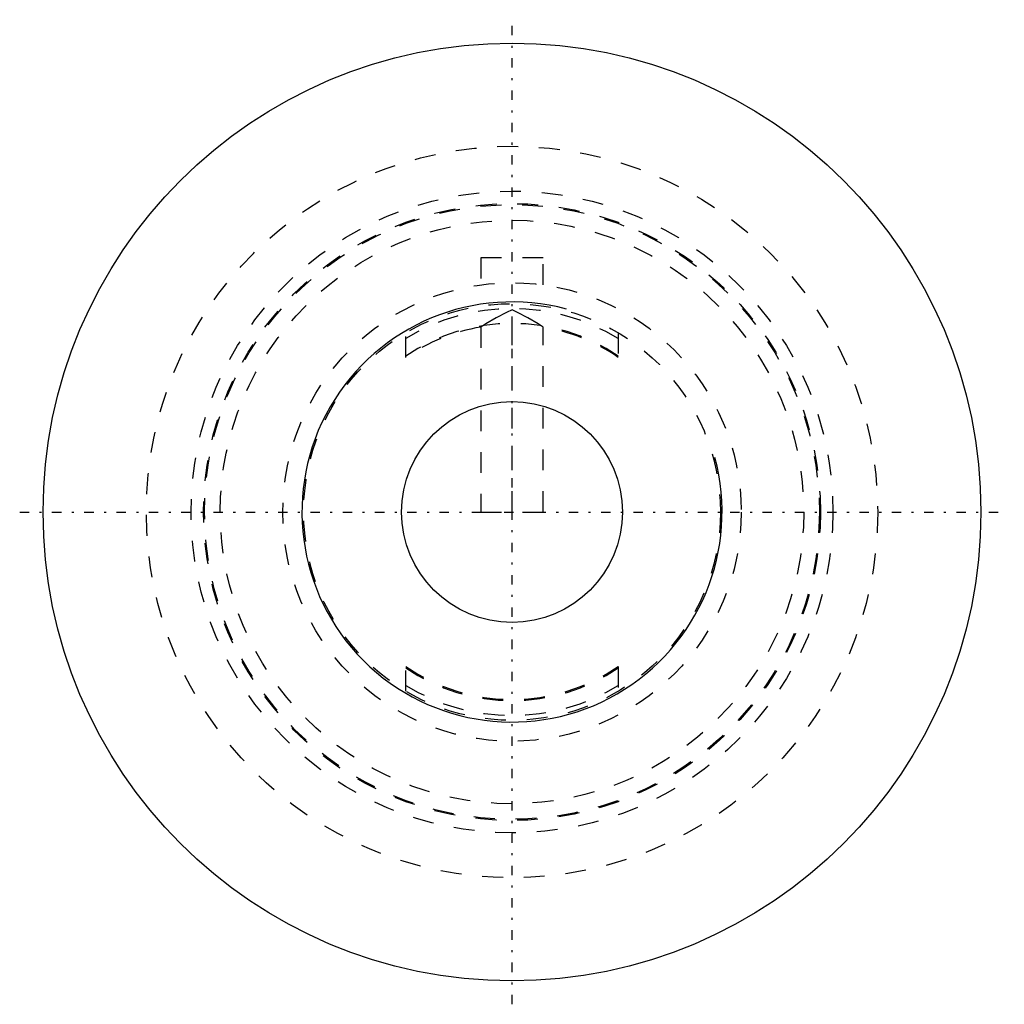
# Model space of a CAD drawing. Extents: x -23.6 to 23.6, y -23.6 to 23.6.
import ezdxf

# ---------------------------------------------------------------- set-up
doc = ezdxf.new("R2010")
doc.units = 0
doc.linetypes.add('CENTER', pattern=[1.5, 0.45, -0.5, 0.05, -0.5])
doc.linetypes.add('DASHED', pattern=[2, 1, -1])
for name, color, linetype in [('AM_0', 7, 'CONTINUOUS'), ('AM_10', 7, 'CONTINUOUS'), ('AM_3', 7, 'DASHED'), ('AM_7', 7, 'CENTER')]:
    doc.layers.add(name, color=color, linetype=linetype)

msp = doc.modelspace()

# ---------------------------------------------------------------- linework, layer by layer
at = {"layer": 'AM_0', "color": 7, "linetype": 'CONTINUOUS'}
for radius in [22.5, 5.301]:
    msp.add_circle((0, 0), radius, dxfattribs=at)
at = {"layer": 'AM_10', "color": 7, "linetype": 'CONTINUOUS'}
msp.add_arc((0, 0), 10.08, 75, 15, dxfattribs=at)
at = {"layer": 'AM_3', "color": 6, "linetype": 'DASHED'}
for p, q in [((1.5, 12.2), (-1.5, 12.2)), ((-1.5, 12.2), (-1.5, 10.897)), ((1.5, 10.897), (1.5, 12.2)), ((0, 0), (0, 9.698)), ((-5.1, 7.416), (-5.1, 8.602)), ((-1.5, 8.874), (-1.5, 0)), ((1.5, 0), (1.5, 8.874)), ((5.1, 8.602), (5.1, 7.416)), ((-1.5, 0), (1.5, 0)), ((-5.1, -8.602), (-5.1, -7.416)), ((5.1, -7.416), (5.1, -8.602))]:
    msp.add_line(p, q, dxfattribs=at)
for points in [[(0, 9.698), (-0.259, 9.574), (-0.767, 9.31), (-1.259, 9.024), (-1.5, 8.874)], [(1.5, 8.874), (1.259, 9.024), (0.767, 9.31), (0.259, 9.574), (0, 9.698)]]:
    msp.add_lwpolyline(points, dxfattribs=at)
for radius in [17.55, 15.4, 14.8, 14.75, 14, 11, 10]:
    msp.add_circle((0, 0), radius, dxfattribs=at)
for radius, start, end in [(9.762, 58.5061, 121.4939), (9.05, 55.6993, 124.3007), (9, 99.5941, 124.5181), (9, 55.4819, 80.4059), (9, 235.4819, 304.5181), (9.05, 235.6993, 304.3007), (9.763, 238.5061, 301.4939)]:
    msp.add_arc((0, 0), radius, start, end, dxfattribs=at)
at = {"layer": 'AM_7', "color": 4, "linetype": 'CENTER'}
for p, q in [((0, -23.625), (0, 23.625)), ((-23.625, 0), (23.625, 0))]:
    msp.add_line(p, q, dxfattribs=at)

doc.saveas('drawing.dxf')
